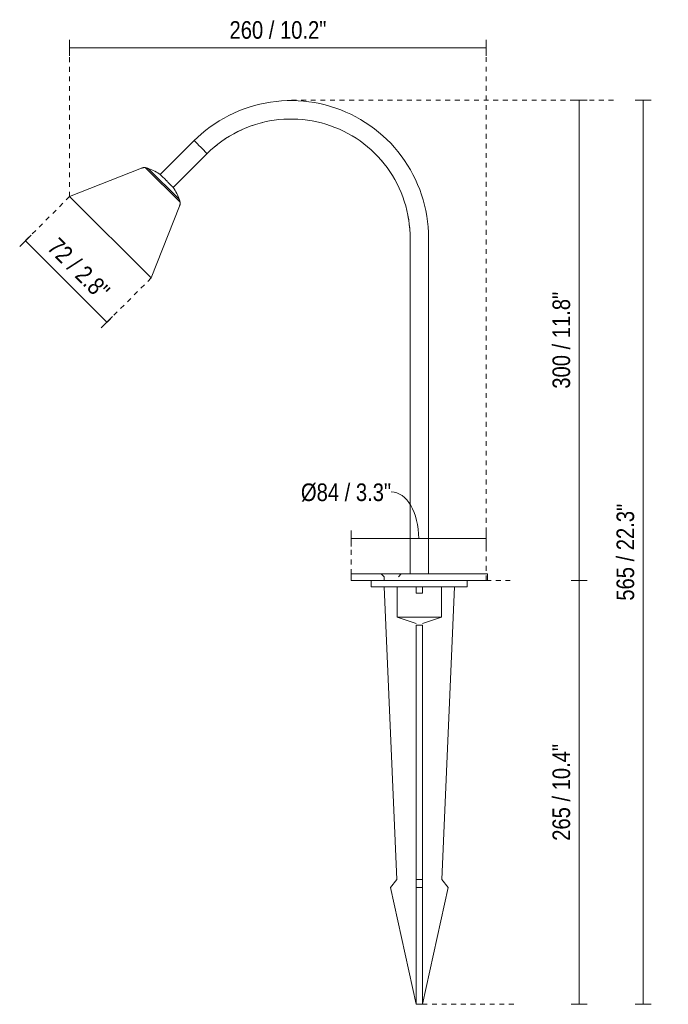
# Model space of a CAD drawing. Header units: millimetres. Extents: x 6367 to 7997, y 2126 to 6672.
# Tile 1 of 4: x 6367 to 6772, y 2126 to 2741. Entities that reach past the tile are written whole.
import ezdxf

# ---------------------------------------------------------------- set-up
doc = ezdxf.new("R2010")
doc.units = ezdxf.units.MM
doc.linetypes.add('Dash', pattern=[6, 3, -3])
for name, color, linetype, lineweight in [('Cotas', 7, 'Continuous', 9), ('Cotas-5', 7, 'Continuous', 9), ('Luminarias', 7, 'Continuous', 20)]:
    doc.layers.add(name, color=color, linetype=linetype, lineweight=lineweight)
doc.layers.add('Lighthing Fixture Dim Grey Dash', color=7, linetype='Dash', lineweight=9, true_color=0xd2d2d2)
doc.styles.add('Arial Narrow', font='ARIALN.TTF', dxfattribs={"height": 11})
doc.dimstyles.new('FARO_-_2_2mm_Arial_Narrow_mm_Inch_Left', dxfattribs={"dimscale": 304.8, "dimtxt": 11.257741, "dimasz": 0, "dimexe": 0.016404, "dimexo": 0.0625, "dimgap": 0.008202, "dimtad": 1, "dimdec": 0, "dimzin": 0, "dimdsep": 46, "dimtxsty": 'Arial Narrow', "dimblk1": 'NONE', "dimblk2": 'NONE', "dimsah": 1, "dimcen": 0.09, "dimadec": 0, "dimazin": 0, "dimtfac": 1, "dimtdec": 4, "dimtix": 1, "dimtmove": 0, "dimatfit": 3, "dimfxl": 0.016404, "dimfxlon": 1, "dimtvp": 1, "dimtolj": 1, "dimtzin": 0, "dimarcsym": 2})
doc.dimstyles.new('FARO_-_2_2mm_Arial_Narrow_mm_Inch_Left_1', dxfattribs={"dimscale": 304.8, "dimtxt": 11.257741, "dimasz": 0, "dimexe": 0.016404, "dimexo": 0.0625, "dimgap": 0.008202, "dimtad": 1, "dimdec": 0, "dimzin": 0, "dimdsep": 46, "dimtxsty": 'Arial Narrow', "dimblk1": 'NONE', "dimblk2": 'NONE', "dimsah": 1, "dimcen": 0.09, "dimadec": 0, "dimazin": 0, "dimtfac": 1, "dimtdec": 4, "dimtix": 1, "dimtmove": 1, "dimatfit": 3, "dimfxl": 0.016404, "dimfxlon": 1, "dimtvp": 1, "dimtolj": 1, "dimtzin": 0, "dimarcsym": 2})

# ---------------------------------------------------------------- blocks, each defined once
blk = doc.blocks.new('75620 - 75620 LILY 300 Black beacon lamp-559125-Alzado_PDF')
at = {"layer": 'Luminarias'}
for p, q in [((6503.81, 2671.26), (6505.75, 2672.17)), ((6493.19, 2664.92), (6495.06, 2666.2)), ((6488.5, 2661.26), (6490.09, 2662.55)), ((6593, 2652.86), (6594.67, 2650.85)), ((6443.13, 2648.13), (6443.31, 2648.2)), ((6445.39, 2648.44), (6445.53, 2648.43)), ((6446.58, 2648.18), (6446.83, 2648.09)), ((6447.33, 2647.88), (6447.43, 2647.83)), ((6466.56, 2628.72), (6466.68, 2628.48)), ((6467.1, 2627.2), (6467.1, 2627.19)), ((6467.15, 2626.93), (6467.18, 2626.78)), ((6467.18, 2626.78), (6467.2, 2626.59)), ((6610.46, 2612.37), (6610.69, 2609.93))]:
    blk.add_line(p, q, dxfattribs=at)
at = {"layer": 'Luminarias', "flags": 128}
for points in [[(6622.39, 2604.5), (6622.32, 2607.93), (6622.11, 2611.36), (6621.77, 2614.78), (6621.29, 2618.18), (6620.68, 2621.56), (6619.93, 2624.91), (6619.04, 2628.23), (6618.03, 2631.51), (6616.88, 2634.74), (6615.61, 2637.93), (6614.21, 2641.07), (6612.69, 2644.15), (6611.04, 2647.16), (6609.27, 2650.1), (6607.39, 2652.98), (6605.4, 2655.77), (6603.29, 2658.48), (6601.08, 2661.11), (6598.76, 2663.65), (6596.35, 2666.09), (6593.84, 2668.43), (6591.24, 2670.67), (6588.55, 2672.81), (6585.77, 2674.83), (6582.92, 2676.74), (6579.99, 2678.54), (6577, 2680.22), (6573.94, 2681.78), (6570.82, 2683.21), (6567.64, 2684.52), (6564.42, 2685.7), (6561.15, 2686.75), (6557.84, 2687.67), (6554.5, 2688.45), (6551.13, 2689.1), (6547.73, 2689.62), (6544.32, 2690), (6540.89, 2690.24), (6537.46, 2690.35), (6534.03, 2690.32), (6530.6, 2690.15), (6527.18, 2689.84), (6523.77, 2689.4), (6520.39, 2688.82), (6517.03, 2688.11), (6513.7, 2687.26), (6510.41, 2686.28), (6507.16, 2685.17), (6503.96, 2683.93), (6500.81, 2682.57), (6497.71, 2681.08), (6494.68, 2679.46), (6491.72, 2677.73), (6488.82, 2675.88), (6486.01, 2673.91), (6483.27, 2671.84), (6480.62, 2669.65), (6478.06, 2667.36), (6476.02, 2665.4)], [(6543.93, 2678.48), (6546.74, 2678.15), (6549.68, 2677.68), (6552.6, 2677.1), (6555.49, 2676.4)], [(6512.53, 2674.86), (6514.4, 2675.48), (6517.26, 2676.31), (6518.81, 2676.7)], [(6444.05, 2648.4), (6444.24, 2648.43), (6444.43, 2648.45), (6444.62, 2648.46)], [(6447.47, 2647.81), (6448.48, 2647.47), (6449.48, 2647.08), (6450.46, 2646.66), (6451.42, 2646.2), (6452.37, 2645.7), (6453.29, 2645.16), (6454.19, 2644.58), (6454.79, 2644.17)], [(6596.48, 2648.49), (6598.19, 2646.06), (6599.44, 2644.12)], [(6601.31, 2641), (6602.72, 2638.38), (6603.87, 2636.01)], [(6462.92, 2636.04), (6463.52, 2635.16), (6464.08, 2634.25), (6464.61, 2633.32), (6465.1, 2632.37), (6465.55, 2631.4), (6465.96, 2630.42), (6466.33, 2629.42), (6466.56, 2628.72)], [(6604.15, 2635.42), (6605.22, 2632.98), (6606.3, 2630.21)], [(6466.88, 2627.97), (6466.96, 2627.72), (6467.04, 2627.46)], [(6467.05, 2624.87), (6466.99, 2624.69), (6466.93, 2624.5), (6466.88, 2624.38)], [(6467.21, 2625.82), (6467.19, 2625.63), (6467.17, 2625.43), (6467.14, 2625.25), (6467.1, 2625.06)], [(6607.45, 2626.83), (6608.13, 2624.55), (6608.88, 2621.67), (6609.51, 2618.77), (6609.99, 2616.03)]]:
    blk.add_lwpolyline(points, dxfattribs=at)
blk = doc.blocks.new('75620-1 - 75620-1 LILY 300 Black stake lamp-561667-Alzado_PDF')
at = {"layer": 'Luminarias'}
for p, q in [((6476.02, 2665.4), (6454.79, 2644.17)), ((6476.15, 2665.26), (6476.02, 2665.4)), ((6476.56, 2664.85), (6476.15, 2665.26)), ((6477.2, 2664.2), (6476.56, 2664.85)), ((6478.04, 2663.36), (6477.2, 2664.2)), ((6479.02, 2662.37), (6478.04, 2663.36)), ((6480.07, 2661.32), (6479.02, 2662.37)), ((6481.12, 2660.26), (6480.07, 2661.32)), ((6482.1, 2659.28), (6481.12, 2660.26)), ((6482.94, 2658.43), (6482.1, 2659.28)), ((6462.92, 2636.04), (6484.12, 2657.24)), ((6483.58, 2657.79), (6482.94, 2658.43)), ((6483.98, 2657.38), (6483.58, 2657.79)), ((6484.12, 2657.24), (6483.98, 2657.38)), ((6443.13, 2648.13), (6398.23, 2630.4)), ((6467.18, 2626.78), (6445.53, 2648.43)), ((6466.56, 2628.72), (6447.47, 2647.81)), ((6454.79, 2644.17), (6455.01, 2643.95)), ((6455.12, 2643.84), (6455.04, 2643.93)), ((6455.12, 2643.84), (6455.63, 2643.33)), ((6455.84, 2643.13), (6455.59, 2643.37)), ((6455.83, 2643.13), (6458.01, 2640.95)), ((6456.82, 2642.14), (6456.8, 2642.16)), ((6458.15, 2640.82), (6458.86, 2640.11)), ((6458.32, 2640.64), (6458.15, 2640.81)), ((6458.86, 2640.11), (6459.33, 2639.63)), ((6459.57, 2639.39), (6461.79, 2637.17)), ((6462.12, 2636.84), (6461.81, 2637.15)), ((6462.08, 2636.88), (6462.59, 2636.37)), ((6462.68, 2636.28), (6462.59, 2636.37)), ((6462.7, 2636.26), (6462.92, 2636.04)), ((6449.15, 2579.48), (6398.23, 2630.4)), ((6449.15, 2579.48), (6466.88, 2624.38)), ((6610.89, 2604.5), (6610.89, 2394.5)), ((6622.39, 2394.5), (6622.39, 2604.5)), ((6574.14, 2394.5), (6574.14, 2390.5)), ((6616.64, 2394.5), (6574.14, 2394.5)), ((6592.89, 2394.51), (6594.66, 2392.75)), ((6598.05, 2394.51), (6598.06, 2394.51)), ((6603.62, 2392.75), (6605.39, 2394.51)), ((6659.14, 2394.5), (6616.64, 2394.5)), ((6659.14, 2390.5), (6659.14, 2394.5)), ((6574.14, 2390.5), (6616.64, 2390.5)), ((6586.64, 2390.5), (6586.64, 2386.5)), ((6594.66, 2392.75), (6594.66, 2390.5)), ((6616.64, 2390.5), (6659.14, 2390.5)), ((6646.64, 2386.5), (6646.64, 2390.5)), ((6646.64, 2386.5), (6586.64, 2386.5)), ((6594.64, 2386.5), (6602.64, 2203.5)), ((6602.78, 2386.5), (6602.78, 2367.5)), ((6614.64, 2382.5), (6614.64, 2386.5)), ((6618.64, 2382.5), (6614.64, 2382.5)), ((6618.64, 2386.5), (6618.64, 2382.5)), ((6630.49, 2367.5), (6630.49, 2386.5)), ((6630.64, 2203.5), (6638.64, 2386.5)), ((6602.78, 2367.5), (6614.64, 2363.51)), ((6602.93, 2367.5), (6630.35, 2367.5)), ((6618.64, 2363.51), (6630.49, 2367.5)), ((6614.64, 2203.5), (6614.64, 2362.5)), ((6614.64, 2362.5), (6618.64, 2362.5)), ((6618.64, 2362.5), (6618.64, 2203.5)), ((6602.64, 2203.5), (6598.64, 2198.5)), ((6614.64, 2198.5), (6614.64, 2203.5)), ((6618.64, 2203.5), (6614.64, 2203.5)), ((6618.64, 2203.5), (6618.64, 2198.5)), ((6634.64, 2198.5), (6630.64, 2203.5)), ((6598.64, 2198.5), (6614.64, 2125.5)), ((6614.64, 2125.5), (6614.64, 2198.5)), ((6618.64, 2198.5), (6614.64, 2198.5)), ((6618.64, 2198.5), (6618.64, 2125.5)), ((6618.64, 2125.5), (6634.64, 2198.5)), ((6618.64, 2125.5), (6614.64, 2125.5)), ((6614.64, 2125.5), (6618.64, 2125.5))]:
    blk.add_line(p, q, dxfattribs=at)
at = {"layer": 'Luminarias', "flags": 128}
for points in [[(6622.39, 2604.5), (6622.32, 2607.93), (6622.11, 2611.36), (6621.77, 2614.78), (6621.29, 2618.18), (6620.68, 2621.56), (6619.93, 2624.91), (6619.04, 2628.23), (6618.03, 2631.51), (6616.88, 2634.74), (6615.61, 2637.93), (6614.21, 2641.07), (6612.69, 2644.15), (6611.04, 2647.16), (6609.27, 2650.1), (6607.39, 2652.98), (6605.4, 2655.77), (6603.29, 2658.48), (6601.08, 2661.11), (6598.76, 2663.65), (6596.35, 2666.09), (6593.84, 2668.43), (6591.24, 2670.67), (6588.55, 2672.81), (6585.77, 2674.83), (6582.92, 2676.74), (6579.99, 2678.54), (6577, 2680.22), (6573.94, 2681.78), (6570.82, 2683.21), (6567.64, 2684.52), (6564.42, 2685.7), (6561.15, 2686.75), (6557.84, 2687.67), (6554.5, 2688.45), (6551.13, 2689.1), (6547.73, 2689.62), (6544.32, 2690), (6540.89, 2690.24), (6537.46, 2690.35), (6534.03, 2690.32), (6530.6, 2690.15), (6527.18, 2689.84), (6523.77, 2689.4), (6520.39, 2688.82), (6517.03, 2688.11), (6513.7, 2687.26), (6510.41, 2686.28), (6507.16, 2685.17), (6503.96, 2683.93), (6500.81, 2682.57), (6497.71, 2681.08), (6494.68, 2679.46), (6491.72, 2677.73), (6488.82, 2675.88), (6486.01, 2673.91), (6483.27, 2671.84), (6480.62, 2669.65), (6478.06, 2667.36), (6476.02, 2665.4)], [(6484.12, 2657.24), (6486.27, 2659.29), (6488.5, 2661.26), (6490.81, 2663.14), (6493.19, 2664.92), (6495.64, 2666.6), (6498.16, 2668.19), (6500.74, 2669.67), (6503.37, 2671.05), (6506.06, 2672.32), (6508.8, 2673.49), (6511.58, 2674.54), (6514.4, 2675.48), (6517.26, 2676.31), (6520.14, 2677.02), (6523.06, 2677.62), (6525.99, 2678.1), (6528.94, 2678.47), (6531.91, 2678.71), (6534.88, 2678.84), (6537.85, 2678.84), (6540.82, 2678.73), (6543.79, 2678.5), (6546.74, 2678.15), (6549.68, 2677.68), (6552.6, 2677.1), (6555.49, 2676.4), (6558.35, 2675.58), (6561.17, 2674.65), (6563.96, 2673.61), (6566.7, 2672.46), (6569.39, 2671.2), (6572.03, 2669.83), (6574.62, 2668.36), (6577.14, 2666.79), (6579.6, 2665.11), (6581.99, 2663.34), (6584.3, 2661.48), (6586.54, 2659.52), (6588.71, 2657.48), (6590.78, 2655.35), (6592.77, 2653.14), (6594.67, 2650.85), (6596.48, 2648.49), (6598.19, 2646.06), (6599.8, 2643.56), (6601.31, 2641), (6602.72, 2638.38), (6604.02, 2635.7), (6605.22, 2632.98), (6606.3, 2630.21), (6607.27, 2627.4), (6608.13, 2624.55), (6608.88, 2621.67), (6609.51, 2618.77), (6610.02, 2615.84), (6610.41, 2612.89), (6610.69, 2609.93), (6610.85, 2606.96), (6610.89, 2604.5)], [(6443.13, 2648.13), (6443.31, 2648.2), (6443.49, 2648.26), (6443.68, 2648.31), (6443.86, 2648.36), (6444.05, 2648.4), (6444.24, 2648.43), (6444.43, 2648.45), (6444.62, 2648.46), (6444.82, 2648.47), (6445.01, 2648.47), (6445.2, 2648.46), (6445.39, 2648.44), (6445.53, 2648.43)], [(6445.53, 2648.43), (6445.79, 2648.38), (6446.06, 2648.32), (6446.32, 2648.25), (6446.58, 2648.18), (6446.83, 2648.09), (6447.09, 2647.99), (6447.33, 2647.88), (6447.47, 2647.81)], [(6447.47, 2647.81), (6448.48, 2647.47), (6449.48, 2647.08), (6450.46, 2646.66), (6451.42, 2646.2), (6452.37, 2645.7), (6453.29, 2645.16), (6454.19, 2644.58), (6454.79, 2644.17)], [(6462.92, 2636.04), (6463.52, 2635.16), (6464.08, 2634.25), (6464.61, 2633.32), (6465.1, 2632.37), (6465.55, 2631.4), (6465.96, 2630.42), (6466.33, 2629.42), (6466.56, 2628.72)], [(6466.56, 2628.72), (6466.68, 2628.48), (6466.78, 2628.23), (6466.88, 2627.97), (6466.96, 2627.72), (6467.04, 2627.46), (6467.1, 2627.19), (6467.15, 2626.93), (6467.18, 2626.78)], [(6467.18, 2626.78), (6467.2, 2626.59), (6467.21, 2626.39), (6467.22, 2626.2), (6467.22, 2626.01), (6467.21, 2625.82), (6467.19, 2625.63), (6467.17, 2625.43), (6467.14, 2625.25), (6467.1, 2625.06), (6467.05, 2624.87), (6466.99, 2624.69), (6466.93, 2624.5), (6466.88, 2624.38)]]:
    blk.add_lwpolyline(points, dxfattribs=at)
blk = doc.blocks.new('DIMBLOCK1-Alzado_PDF')
at = {"layer": 'Cotas-5', "color": 251, "true_color": 0x5b5b5b}
for p, q in [((6716.55, 2390.5), (6711.55, 2390.5)), ((6716.55, 2125.5), (6716.55, 2390.5)), ((6716.55, 2390.5), (6721.55, 2390.5)), ((6716.55, 2125.5), (6711.55, 2125.5)), ((6716.55, 2125.5), (6721.55, 2125.5))]:
    blk.add_line(p, q, dxfattribs=at)
at = {"layer": 'Cotas-5', "color": 0, "insert": (6699.83, 2227.71), "char_height": 11, "width": 72.6928, "attachment_point": 1, "rotation": 90, "line_spacing_factor": 0.974696, "style": 'Arial Narrow'}
blk.add_mtext('265 / 10.4"', dxfattribs=at)
blk = doc.blocks.new('_None')
blk = doc.blocks.new('DIMBLOCK2-Alzado_PDF')
at = {"layer": 'Cotas-5', "color": 251, "true_color": 0x5b5b5b}
for p, q in [((6716.55, 2690.68), (6711.55, 2690.68)), ((6716.55, 2390.5), (6716.55, 2690.68)), ((6716.55, 2690.68), (6721.55, 2690.68)), ((6716.55, 2390.5), (6711.55, 2390.5)), ((6716.55, 2390.5), (6721.55, 2390.5))]:
    blk.add_line(p, q, dxfattribs=at)
at = {"layer": 'Cotas-5', "color": 0, "insert": (6699.83, 2510.3), "char_height": 11, "width": 72.6928, "attachment_point": 1, "rotation": 90, "line_spacing_factor": 0.974696, "style": 'Arial Narrow'}
blk.add_mtext('300 / 11.8"', dxfattribs=at)
blk = doc.blocks.new('DIMBLOCK3-Alzado_PDF')
at = {"layer": 'Cotas-5', "color": 251, "true_color": 0x5b5b5b}
for p, q in [((6574.14, 2416.66), (6574.14, 2421.66)), ((6658.5, 2416.66), (6658.5, 2421.66)), ((6574.14, 2416.66), (6658.5, 2416.66)), ((6574.14, 2416.66), (6574.14, 2411.66)), ((6658.5, 2416.66), (6658.5, 2411.66))]:
    blk.add_line(p, q, dxfattribs=at)
blk.add_ellipse((6599.15, 2416.66), major_axis=(0, 29.11), ratio=0.589699, start_param=4.712389, end_param=6.283185, dxfattribs=at)
at = {"layer": 'Cotas-5', "color": 0, "insert": (6542.69, 2451.05), "char_height": 11, "width": 67.7609, "attachment_point": 1, "line_spacing_factor": 0.974696, "style": 'Arial Narrow'}
blk.add_mtext('Ø84 / 3.3"', dxfattribs=at)
blk = doc.blocks.new('DIMBLOCK4-Alzado_PDF')
at = {"layer": 'Cotas-5', "color": 251, "true_color": 0x5b5b5b}
for p, q in [((6756.55, 2690.68), (6751.55, 2690.68)), ((6756.55, 2125.5), (6756.55, 2690.68)), ((6756.55, 2690.68), (6761.55, 2690.68)), ((6756.55, 2125.5), (6751.55, 2125.5)), ((6756.55, 2125.5), (6761.55, 2125.5))]:
    blk.add_line(p, q, dxfattribs=at)
at = {"layer": 'Cotas-5', "color": 0, "insert": (6739.83, 2377.8), "char_height": 11, "width": 72.6928, "attachment_point": 1, "rotation": 90, "line_spacing_factor": 0.974696, "style": 'Arial Narrow'}
blk.add_mtext('565 / 22.3"', dxfattribs=at)
blk = doc.blocks.new('DIMBLOCK5-Alzado_PDF')
at = {"layer": 'Cotas-5', "color": 251, "true_color": 0x5b5b5b}
for p, q in [((6398.23, 2723.29), (6398.23, 2728.29)), ((6658.5, 2723.29), (6658.5, 2728.29)), ((6398.23, 2723.29), (6658.5, 2723.29)), ((6398.23, 2723.29), (6398.23, 2718.29)), ((6658.5, 2723.29), (6658.5, 2718.29))]:
    blk.add_line(p, q, dxfattribs=at)
at = {"layer": 'Cotas-5', "color": 0, "insert": (6498.08, 2740.01), "char_height": 11, "width": 72.6928, "attachment_point": 1, "line_spacing_factor": 0.974696, "style": 'Arial Narrow'}
blk.add_mtext('260 / 10.2"', dxfattribs=at)
blk = doc.blocks.new('DIMBLOCK6-Alzado_PDF')
at = {"layer": 'Cotas-5', "color": 251, "true_color": 0x5b5b5b}
for p, q in [((6370.56, 2602.72), (6374.09, 2606.25)), ((6370.56, 2602.72), (6367.02, 2599.18)), ((6370.56, 2602.72), (6421.47, 2551.81)), ((6421.47, 2551.81), (6425, 2555.34)), ((6421.47, 2551.81), (6417.93, 2548.27))]:
    blk.add_line(p, q, dxfattribs=at)
at = {"layer": 'Cotas-5', "color": 0, "insert": (6391.34, 2605.57), "char_height": 11, "width": 55.9671, "attachment_point": 1, "rotation": 315, "line_spacing_factor": 0.974696, "style": 'Arial Narrow'}
blk.add_mtext('72 / 2.8"', dxfattribs=at)

msp = doc.modelspace()

# ---------------------------------------------------------------- linework, layer by layer
at = {"layer": 'Lighthing Fixture Dim Grey Dash'}
for p, q in [((6398.23, 2630.4), (6398.23, 2720.4)), ((6658.5, 2414.5), (6658.5, 2720.4)), ((6536.87, 2690.68), (6739, 2690.68)), ((6398.23, 2630.4), (6369.95, 2602.11)), ((6449.15, 2579.48), (6420.86, 2551.2)), ((6574.14, 2394.5), (6574.14, 2414.5)), ((6658.5, 2390.5), (6658.5, 2414.5)), ((6658.5, 2390.5), (6673.5, 2390.5)), ((6618.64, 2125.5), (6678.64, 2125.5))]:
    msp.add_line(p, q, dxfattribs=at)

# ---------------------------------------------------------------- block references
at = {"layer": 'Luminarias'}
for name in ['75620-1 - 75620-1 LILY 300 Black stake lamp-561667-Alzado_PDF', '75620 - 75620 LILY 300 Black beacon lamp-559125-Alzado_PDF']:
    msp.add_blockref(name, (0, 0), dxfattribs=at)

# ---------------------------------------------------------------- dimensions: what is measured, and where the dimension line sits
at = {"layer": 'Cotas', "color": 251, "true_color": 0x5b5b5b}
dim = msp.add_linear_dim(base=(6658.5, 2723.29), p1=(6398.23, 2718.29), p2=(6658.5, 2718.29), dimstyle='FARO_-_2_2mm_Arial_Narrow_mm_Inch_Left', override={"dimpost": '<>', "dimfxl": 260.264927}, dxfattribs=at)
dim.commit()
dim.dimension.update_dxf_attribs({"geometry": 'DIMBLOCK5-Alzado_PDF', "text_midpoint": (6528.37, 2732.92)})
for base, p1, p2, angle, override, picture, middle in [((6716.55, 2690.68), (6711.55, 2390.5), (6721.55, 2690.68), 90, {"dimpost": '<>', "dimfxl": 300.346231}, 'DIMBLOCK2-Alzado_PDF', (6706.93, 2540.59)), ((6756.55, 2690.68), (6751.55, 2125.5), (6751.55, 2690.68), 90, {"dimpost": '<>', "dimfxl": 565.17971}, 'DIMBLOCK4-Alzado_PDF', (6746.93, 2408.09)), ((6421.47, 2551.81), (6367.02, 2599.18), (6417.93, 2548.27), 315, {"dimpost": '<>', "dimfxl": 72}, 'DIMBLOCK6-Alzado_PDF', (6402.81, 2584.06)), ((6716.55, 2390.5), (6711.55, 2125.5), (6711.55, 2390.5), 90, {"dimpost": '<>', "dimfxl": 265}, 'DIMBLOCK1-Alzado_PDF', (6706.93, 2258))]:
    dim = msp.add_linear_dim(base=base, p1=p1, p2=p2, angle=angle, dimstyle='FARO_-_2_2mm_Arial_Narrow_mm_Inch_Left', override=override, dxfattribs=at)
    dim.commit()
    dim.dimension.update_dxf_attribs({"geometry": picture, "text_midpoint": middle})
dim = msp.add_linear_dim(base=(6658.5, 2416.66), p1=(6574.14, 2411.66), p2=(6658.5, 2411.66), text='Ø<>', dimstyle='FARO_-_2_2mm_Arial_Narrow_mm_Inch_Left_1', override={"dimpost": '<>', "dimfxl": 84.361174}, dxfattribs=at)
dim.commit()
dim.dimension.update_dxf_attribs({"geometry": 'DIMBLOCK3-Alzado_PDF', "text_midpoint": (6576.57, 2443.72), "dimtype": 160})

doc.saveas('drawing.dxf')
